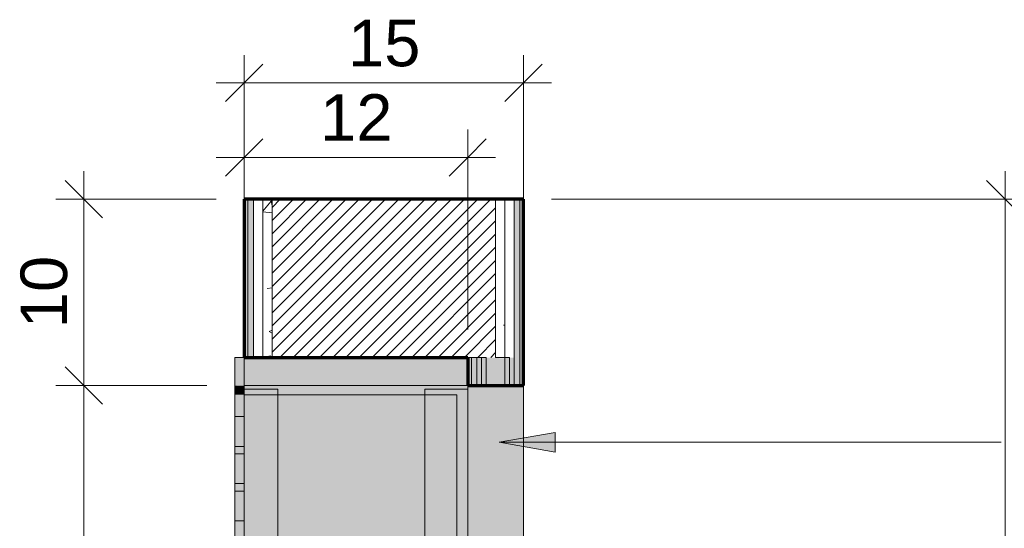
# Model space of a CAD drawing. Header units: metres. Extents: x -17.4 to -12.3, y -17 to 1.
# Tile 71 of 72: x -13.164 to -12.635, y 0.673 to 0.946. Entities that reach past the tile are written whole.
import ezdxf

# ---------------------------------------------------------------- set-up
doc = ezdxf.new("R2010")
doc.units = ezdxf.units.M
for name, color, linetype, lineweight in [('A-ANNO-DIMS', 7, 'Continuous', 9), ('A-ANNO-DIMS-10', 7, 'Continuous', 9), ('A-WALL', 7, 'Continuous', 70), ('A-WALL-PATT', 7, 'Continuous', 70), ('G-ANNO-TEXT', 7, 'Continuous', 9), ('I-WALL', 7, 'Continuous', 5), ('Q-SPCQ', 7, 'Continuous', 5)]:
    doc.layers.add(name, color=color, linetype=linetype, lineweight=lineweight)
doc.styles.add('Arial_7', font='arial.ttf', dxfattribs={"height": 0.025})
doc.dimstyles.new('Com_linha__ref__contínua__-_Cor_Vermelha_Arial_2_5mm_5', dxfattribs={"dimscale": 0.3048, "dimtxt": 0.025506, "dimasz": 0.065617, "dimexe": 0.049213, "dimexo": 0.049213, "dimgap": 0.004921, "dimtad": 1, "dimlfac": 100, "dimrnd": 0.01, "dimdsep": 46, "dimtxsty": 'Arial_7', "dimblk1": 'OBLIQUE', "dimblk2": 'OBLIQUE', "dimsah": 1, "dimcen": 0.09, "dimdle": 0.049213, "dimazin": 0, "dimtfac": 1, "dimtdec": 4, "dimtix": 1, "dimtmove": 0, "dimatfit": 3, "dimfxl": 1, "dimtvp": 1, "dimtolj": 1, "dimtzin": 0, "dimarcsym": 2})
pattern_1 = [(0, (-12.92, 0.232), (0, 12), []), (90, (-12.9206, 0.232), (-6.25, 4e-16), [])]
pattern_2 = [(50, (-12.92059, 0.23179), (0.072873, -0.0063726), [0.00762, -0.08382]), (355, (-12.92059, 0.23179), (-0.014093, 0.076419), [0.0061, -0.06706]), (100.451, (-12.91459, 0.23126), (0.0587795, 0.070044), [0.00648, -0.07124]), (46.184, (-12.92059, 0.25211), (0.10843, -0.016813), [0.01143, -0.12573]), (96.636, (-12.91159, 0.25071), (0.09496, 0.098967), [0.00971, -0.10685]), (351.184, (-12.92059, 0.25211), (0.09496, 0.098966), [0.00914, -0.10058]), (21, (-12.91059, 0.24703), (0.0606464, -0.040903), [0.00762, -0.08382]), (326, (-12.91059, 0.24703), (0.0247225, 0.07367), [0.0061, -0.06706]), (71.451, (-12.90559, 0.24362), (0.085368, 0.032765), [0.00648, -0.07124]), (37.5, (-12.92059, 0.23179), (0.0012361, 0.0338216), [0.00335, -0.06289, 0.00335, -0.06472, -0.06731]), (37.5, (-12.92059, 0.23179), (0.0012361, 0.0338216), [-0.13432, 0.00335, -0.06396]), (7.5, (-12.92059, 0.23179), (0.0267283, 0.0400716), [0.00335, -0.03546, 0.00335, -0.06137, -0.02565]), (7.5, (-12.92059, 0.23179), (0.0267283, 0.0400716), [-0.10353, 0.00335, -0.0223]), (327.5, (-12.94259, 0.23179), (0.054234, -0.0022883), [0.00335, -0.02205, 0.00335, -0.0759, -0.10516]), (327.5, (-12.94259, 0.23179), (0.054234, -0.0022883), [-0.10465, 0.00335, -0.1018]), (317.5, (-12.95359, 0.23179), (0.05925, 0.0101743), [0.00335, -0.02967, 0.00335, -0.04928, -0.07468]), (317.5, (-12.95359, 0.23179), (0.05925, 0.0101743), [-0.08565, 0.00335, -0.07132])]

# ---------------------------------------------------------------- blocks, each defined once
blk = doc.blocks.new('CAIXA_SANEAGO1 - CAIXA_SANEAGO-2819012-A')
at = {"layer": 'Q-SPCQ', "true_color": 0xc8c8c8, "transparency": 33554455}
for points in [[(-6.0109, 0.75), (-6.00641, 0.75004), (-6.00641, 0.765), (-6.01141, 0.76498), (-6.01141, 0.75), (-6.01124, 0.75)], [(-6.00931, 0.748), (-6.00641, 0.748), (-6.00641, 0.75), (-6.01141, 0.75), (-6.01141, 0.748), (-6.0109, 0.748)], [(-6.01137, 0.745), (-6.00641, 0.745), (-6.00641, 0.748), (-6.01141, 0.7479), (-6.01141, 0.745)]]:
    blk.add_hatch(color=9, dxfattribs=at).paths.add_polyline_path(points)
h = blk.add_hatch(color=9, dxfattribs=at)
h.paths.add_polyline_path([(-6.0109, 0.385), (-6.00641, 0.385), (-6.00641, 0.39665), (-6.01141, 0.39665), (-6.01141, 0.385)])
h.paths.add_polyline_path([(-6.00641, 0.41265), (-6.00641, 0.41665), (-6.01141, 0.41665), (-6.01141, 0.41265), (-6.00679, 0.41265)])
h.paths.add_polyline_path([(-6.00641, 0.43265), (-6.00641, 0.43665), (-6.01141, 0.43665), (-6.01141, 0.43265), (-6.00707, 0.43265)])
h.paths.add_polyline_path([(-6.00734, 0.45265), (-6.00641, 0.45265), (-6.00641, 0.45665), (-6.01141, 0.45665), (-6.01141, 0.45265)])
h.paths.add_polyline_path([(-6.00762, 0.47265), (-6.00641, 0.47265), (-6.00641, 0.47665), (-6.01141, 0.47665), (-6.01141, 0.47265)])
h.paths.add_polyline_path([(-6.00641, 0.49265), (-6.00641, 0.49665), (-6.01141, 0.49665), (-6.01141, 0.49265), (-6.00789, 0.49265)])
h.paths.add_polyline_path([(-6.00641, 0.51265), (-6.00641, 0.51665), (-6.01141, 0.51665), (-6.01141, 0.51265), (-6.00817, 0.51265)])
h.paths.add_polyline_path([(-6.00641, 0.53265), (-6.00641, 0.53665), (-6.01141, 0.53665), (-6.01141, 0.53265), (-6.00845, 0.53265)])
h.paths.add_polyline_path([(-6.01141, 0.55265), (-6.00641, 0.55265), (-6.00641, 0.558), (-6.01141, 0.558)])
h.paths.add_polyline_path([(-6.01141, 0.59335), (-6.00641, 0.59335), (-6.00641, 0.59735), (-6.01141, 0.59735), (-6.01141, 0.59421)])
h.paths.add_polyline_path([(-6.00641, 0.61335), (-6.00641, 0.61735), (-6.01141, 0.61735), (-6.01141, 0.61335), (-6.00956, 0.61335)])
h.paths.add_polyline_path([(-6.01141, 0.63335), (-6.00641, 0.63335), (-6.00641, 0.63735), (-6.01141, 0.63735)])
h.paths.add_polyline_path([(-6.01141, 0.65335), (-6.00641, 0.65335), (-6.00641, 0.65735), (-6.01141, 0.65735)])
h.paths.add_polyline_path([(-6.01141, 0.67335), (-6.00641, 0.67335), (-6.00641, 0.67735), (-6.01141, 0.67735)])
h.paths.add_polyline_path([(-6.00641, 0.69335), (-6.00641, 0.69735), (-6.01141, 0.69735), (-6.01141, 0.69335), (-6.01066, 0.69335)])
h.paths.add_polyline_path([(-6.00641, 0.71335), (-6.00641, 0.71735), (-6.01141, 0.71735), (-6.01141, 0.71335), (-6.01093, 0.71335)])
h.paths.add_polyline_path([(-6.01141, 0.73335), (-6.00641, 0.73335), (-6.00641, 0.745), (-6.01141, 0.745)])
h = blk.add_hatch(color=9, dxfattribs=at)
h.paths.add_polyline_path([(-6.01141, 0.39995), (-6.00641, 0.40003), (-6.00641, 0.40097), (-6.01141, 0.40097), (-6.01141, 0.39999)])
h.paths.add_polyline_path([(-6.01141, 0.40397), (-6.00641, 0.40397), (-6.00641, 0.40499), (-6.01141, 0.4049), (-6.01141, 0.40422)])
h.paths.add_polyline_path([(-6.00685, 0.41665), (-6.00641, 0.41665), (-6.00641, 0.43265), (-6.01141, 0.43265), (-6.01141, 0.41665)])
h.paths.add_polyline_path([(-6.00712, 0.43665), (-6.00641, 0.43665), (-6.00641, 0.45265), (-6.01141, 0.45265), (-6.01141, 0.43665)])
h.paths.add_polyline_path([(-6.01141, 0.45665), (-6.00641, 0.45665), (-6.00641, 0.47265), (-6.01141, 0.47265)])
h.paths.add_polyline_path([(-6.00641, 0.47665), (-6.00641, 0.49265), (-6.01141, 0.49265), (-6.01141, 0.47665), (-6.00767, 0.47665)])
h.paths.add_polyline_path([(-6.00795, 0.49665), (-6.00641, 0.49665), (-6.00641, 0.51265), (-6.01141, 0.51265), (-6.01141, 0.49665)])
h.paths.add_polyline_path([(-6.01141, 0.51665), (-6.00641, 0.51665), (-6.00641, 0.53265), (-6.01141, 0.53265)])
h.paths.add_polyline_path([(-6.00641, 0.53665), (-6.00641, 0.55265), (-6.01141, 0.55265), (-6.01141, 0.53665), (-6.0085, 0.53665)])
h.paths.add_polyline_path([(-6.01141, 0.588), (-6.00641, 0.588), (-6.00641, 0.59335), (-6.01141, 0.59335)])
h.paths.add_polyline_path([(-6.00934, 0.59735), (-6.00641, 0.59735), (-6.00641, 0.61335), (-6.01141, 0.61335), (-6.01141, 0.59735)])
h.paths.add_polyline_path([(-6.01141, 0.61735), (-6.00641, 0.61735), (-6.00641, 0.63335), (-6.01141, 0.63335)])
h.paths.add_polyline_path([(-6.01141, 0.63735), (-6.00641, 0.63735), (-6.00641, 0.65335), (-6.01141, 0.65335)])
h.paths.add_polyline_path([(-6.01016, 0.65735), (-6.00641, 0.65735), (-6.00641, 0.67335), (-6.01141, 0.67335), (-6.01141, 0.65735)])
h.paths.add_polyline_path([(-6.01044, 0.67735), (-6.00641, 0.67735), (-6.00641, 0.69335), (-6.01141, 0.69335), (-6.01141, 0.67735)])
h.paths.add_polyline_path([(-6.01071, 0.69735), (-6.00641, 0.69735), (-6.00641, 0.71335), (-6.01141, 0.71335), (-6.01141, 0.69735)])
h.paths.add_polyline_path([(-6.00641, 0.71735), (-6.00641, 0.73335), (-6.01141, 0.73335), (-6.01141, 0.71735), (-6.01099, 0.71735)])
at = {"layer": 'Q-SPCQ'}
for p, q in [((-6.00641, 0.765), (-6.01141, 0.765)), ((-6.01141, 0.765), (-6.01141, 0.745)), ((-6.00641, 0.745), (-6.00641, 0.765)), ((-5.88641, 0.75), (-6.00641, 0.75)), ((-5.88641, 0.745), (-5.88641, 0.75)), ((-6.01141, 0.385), (-6.01141, 0.745)), ((-6.00641, 0.745), (-6.00641, 0.385)), ((-5.88641, 0.745), (-5.88641, 0.385))]:
    blk.add_line(p, q, dxfattribs=at)
at = {"layer": 'Q-SPCQ', "color": 250, "true_color": 0x121212}
for p, q in [((-6.01141, 0.765), (-6.01141, 0.75)), ((-6.00641, 0.76473), (-6.00641, 0.765)), ((-6.00641, 0.76324), (-6.00641, 0.76422)), ((-6.00641, 0.76048), (-6.00641, 0.76218)), ((-6.00641, 0.75), (-6.00641, 0.75899)), ((-6.01141, 0.745), (-6.01141, 0.75)), ((-6.01141, 0.74803), (-6.01141, 0.75)), ((-6.00641, 0.748), (-6.01141, 0.748)), ((-6.01141, 0.748), (-6.01141, 0.745)), ((-6.00641, 0.75), (-6.00641, 0.745)), ((-6.00641, 0.75), (-6.00641, 0.745)), ((-6.00641, 0.748), (-5.98836, 0.748)), ((-5.98836, 0.748), (-5.98836, 0.745)), ((-5.90946, 0.382), (-5.90946, 0.748)), ((-5.90946, 0.748), (-5.88641, 0.748)), ((-5.88641, 0.74803), (-5.88641, 0.75)), ((-5.88641, 0.748), (-5.88641, 0.382)), ((-6.01141, 0.385), (-6.01141, 0.745)), ((-6.01141, 0.745), (-6.01141, 0.385)), ((-6.00641, 0.385), (-6.00641, 0.745)), ((-6.00641, 0.385), (-6.00641, 0.745)), ((-5.98836, 0.745), (-5.98836, 0.385)), ((-5.89221, 0.385), (-5.89221, 0.745))]:
    blk.add_line(p, q, dxfattribs=at)
at = {"layer": 'Q-SPCQ', "color": 250, "true_color": 0x191b16}
for p, q in [((-6.00641, 0.76422), (-6.00641, 0.76473)), ((-6.00641, 0.76218), (-6.00641, 0.76324)), ((-6.00641, 0.75899), (-6.00641, 0.76048))]:
    blk.add_line(p, q, dxfattribs=at)
at = {"layer": 'Q-SPCQ', "color": 250, "true_color": 0x222222}
for p, q in [((-6.01141, 0.75), (-6.01141, 0.74802)), ((-6.01141, 0.748), (-6.00641, 0.748)), ((-6.01141, 0.748), (-6.00641, 0.748)), ((-6.01141, 0.73335), (-6.01141, 0.7479)), ((-6.01141, 0.7479), (-6.01141, 0.73335)), ((-6.00641, 0.75), (-6.00641, 0.74803)), ((-6.00641, 0.75), (-6.00641, 0.74803)), ((-6.00641, 0.7476), (-6.00641, 0.748)), ((-6.00641, 0.745), (-6.00641, 0.74751)), ((-5.98836, 0.74767), (-5.98836, 0.748)), ((-5.98836, 0.7465), (-5.98836, 0.74751)), ((-5.98836, 0.745), (-5.98836, 0.74648)), ((-5.90946, 0.748), (-5.90946, 0.7476)), ((-5.90946, 0.74751), (-5.90946, 0.74578)), ((-5.90946, 0.74578), (-5.90946, 0.745)), ((-5.88641, 0.745), (-5.88641, 0.74803)), ((-5.88641, 0.7476), (-5.88641, 0.748)), ((-5.88641, 0.745), (-5.88641, 0.74751)), ((-6.00641, 0.745), (-5.98836, 0.745)), ((-6.00641, 0.745), (-5.89221, 0.745)), ((-6.00641, 0.745), (-6.00641, 0.385)), ((-5.90946, 0.745), (-5.98836, 0.745)), ((-5.89221, 0.745), (-5.89221, 0.588)), ((-5.88641, 0.588), (-5.88641, 0.745)), ((-5.88641, 0.588), (-5.88641, 0.745)), ((-6.01141, 0.73335), (-6.01141, 0.71735)), ((-6.01141, 0.71735), (-6.01141, 0.73335)), ((-6.01141, 0.73335), (-6.00641, 0.73335)), ((-6.00641, 0.73335), (-6.01141, 0.73335)), ((-6.01141, 0.71335), (-6.01141, 0.71735)), ((-6.01141, 0.71735), (-6.01141, 0.71335)), ((-6.00641, 0.71735), (-6.01141, 0.71735)), ((-6.00641, 0.71735), (-6.01141, 0.71735)), ((-6.01141, 0.71335), (-6.01141, 0.69735)), ((-6.01141, 0.69735), (-6.01141, 0.71335)), ((-6.01141, 0.71335), (-6.00641, 0.71335)), ((-6.00641, 0.71335), (-6.01141, 0.71335)), ((-6.01141, 0.69335), (-6.01141, 0.69735)), ((-6.01141, 0.69735), (-6.01141, 0.69335)), ((-6.00641, 0.69735), (-6.01141, 0.69735)), ((-6.00641, 0.69735), (-6.01141, 0.69735)), ((-6.01141, 0.69335), (-6.01141, 0.67735)), ((-6.01141, 0.67735), (-6.01141, 0.69335)), ((-6.01141, 0.69335), (-6.00641, 0.69335)), ((-6.00641, 0.69335), (-6.01141, 0.69335)), ((-6.01141, 0.67335), (-6.01141, 0.67735)), ((-6.01141, 0.67735), (-6.01141, 0.67335)), ((-6.00641, 0.67735), (-6.01141, 0.67735)), ((-6.00641, 0.67735), (-6.01141, 0.67735))]:
    blk.add_line(p, q, dxfattribs=at)
at = {"layer": 'Q-SPCQ', "color": 250, "true_color": 0x303030}
for p, q in [((-6.01141, 0.748), (-6.01141, 0.74578)), ((-6.01141, 0.74761), (-6.01141, 0.74792)), ((-6.01141, 0.745), (-6.01141, 0.7475)), ((-6.01141, 0.74578), (-6.01141, 0.745)), ((-6.00641, 0.74802), (-6.00641, 0.75)), ((-6.00641, 0.7476), (-6.00641, 0.7479)), ((-6.00641, 0.73335), (-6.00641, 0.7475)), ((-6.01141, 0.745), (-6.01141, 0.73335)), ((-6.01141, 0.73335), (-6.01141, 0.745)), ((-6.00641, 0.73335), (-6.00641, 0.745)), ((-5.98836, 0.745), (-6.00641, 0.745)), ((-6.00641, 0.745), (-6.00641, 0.385)), ((-5.98836, 0.745), (-6.00641, 0.745)), ((-5.98836, 0.385), (-5.98836, 0.745)), ((-5.90946, 0.745), (-5.90946, 0.385)), ((-5.89221, 0.745), (-5.90946, 0.745)), ((-6.01141, 0.73335), (-6.01141, 0.71735)), ((-6.01141, 0.71735), (-6.01141, 0.73335)), ((-6.01141, 0.73335), (-6.00641, 0.73335)), ((-6.00641, 0.73335), (-6.01141, 0.73335)), ((-6.00641, 0.73335), (-6.00641, 0.71735)), ((-6.00641, 0.71735), (-6.00641, 0.73335)), ((-6.01141, 0.71735), (-6.01141, 0.71335)), ((-6.00641, 0.71735), (-6.01141, 0.71735)), ((-6.00641, 0.71735), (-6.01141, 0.71735)), ((-6.01141, 0.71335), (-6.01141, 0.71735)), ((-6.00641, 0.71335), (-6.00641, 0.71735)), ((-6.00641, 0.71335), (-6.00641, 0.71735)), ((-6.01141, 0.71335), (-6.01141, 0.69735)), ((-6.01141, 0.69735), (-6.01141, 0.71335)), ((-6.01141, 0.71335), (-6.00641, 0.71335)), ((-6.00641, 0.71335), (-6.01141, 0.71335)), ((-6.00641, 0.71335), (-6.00641, 0.69735)), ((-6.00641, 0.69735), (-6.00641, 0.71335)), ((-6.01141, 0.69735), (-6.01141, 0.69335)), ((-6.00641, 0.69735), (-6.01141, 0.69735)), ((-6.00641, 0.69735), (-6.01141, 0.69735)), ((-6.01141, 0.69335), (-6.01141, 0.69735)), ((-6.01141, 0.69335), (-6.01141, 0.67735)), ((-6.01141, 0.67735), (-6.01141, 0.69335)), ((-6.01141, 0.69335), (-6.00641, 0.69335)), ((-6.00641, 0.69335), (-6.01141, 0.69335)), ((-6.00641, 0.69335), (-6.00641, 0.69735)), ((-6.00641, 0.69335), (-6.00641, 0.69735)), ((-6.00641, 0.69335), (-6.00641, 0.67735)), ((-6.00641, 0.67735), (-6.00641, 0.69335)), ((-6.01141, 0.67735), (-6.01141, 0.67335)), ((-6.00641, 0.67735), (-6.01141, 0.67735)), ((-6.00641, 0.67735), (-6.01141, 0.67735)), ((-6.01141, 0.67335), (-6.01141, 0.67735)), ((-6.00641, 0.67335), (-6.00641, 0.67735)), ((-6.00641, 0.67335), (-6.00641, 0.67735))]:
    blk.add_line(p, q, dxfattribs=at)
at = {"layer": 'Q-SPCQ', "color": 250, "true_color": 0x3d3d3d}
for p, q in [((-6.01141, 0.74792), (-6.01141, 0.74762)), ((-6.01141, 0.74752), (-6.01141, 0.745)), ((-6.00641, 0.74792), (-6.00641, 0.74761)), ((-6.00641, 0.74792), (-6.00641, 0.74761)), ((-6.00641, 0.7475), (-6.00641, 0.745)), ((-6.00641, 0.7475), (-6.00641, 0.745)), ((-6.01141, 0.745), (-6.01141, 0.73335)), ((-6.00641, 0.73335), (-6.00641, 0.745)), ((-6.00641, 0.73335), (-6.00641, 0.745)), ((-6.01141, 0.73335), (-6.01141, 0.71735)), ((-6.01141, 0.71735), (-6.01141, 0.73335)), ((-6.01141, 0.73335), (-6.00641, 0.73335)), ((-6.00641, 0.73335), (-6.01141, 0.73335)), ((-6.00641, 0.73335), (-6.00641, 0.71735)), ((-6.00641, 0.71735), (-6.00641, 0.73335)), ((-6.00641, 0.71735), (-6.01141, 0.71735)), ((-6.00641, 0.71735), (-6.01141, 0.71735)), ((-6.01141, 0.71735), (-6.01141, 0.71335)), ((-6.00641, 0.71335), (-6.00641, 0.71735)), ((-6.00641, 0.71335), (-6.00641, 0.71735)), ((-6.01141, 0.71335), (-6.01141, 0.69735)), ((-6.01141, 0.69735), (-6.01141, 0.71335)), ((-6.01141, 0.71335), (-6.00641, 0.71335)), ((-6.00641, 0.71335), (-6.01141, 0.71335)), ((-6.00641, 0.71335), (-6.00641, 0.69735)), ((-6.00641, 0.69735), (-6.00641, 0.71335)), ((-6.00641, 0.69735), (-6.01141, 0.69735)), ((-6.00641, 0.69735), (-6.01141, 0.69735)), ((-6.01141, 0.69735), (-6.01141, 0.69335)), ((-6.01141, 0.69335), (-6.01141, 0.67735)), ((-6.01141, 0.67735), (-6.01141, 0.69335)), ((-6.01141, 0.69335), (-6.00641, 0.69335)), ((-6.00641, 0.69335), (-6.01141, 0.69335)), ((-6.00641, 0.69335), (-6.00641, 0.69735)), ((-6.00641, 0.69335), (-6.00641, 0.69735)), ((-6.00641, 0.69335), (-6.00641, 0.67735)), ((-6.00641, 0.67735), (-6.00641, 0.69335)), ((-6.00641, 0.67735), (-6.01141, 0.67735)), ((-6.00641, 0.67735), (-6.01141, 0.67735)), ((-6.01141, 0.67735), (-6.01141, 0.67335)), ((-6.00641, 0.67335), (-6.00641, 0.67735)), ((-6.00641, 0.67335), (-6.00641, 0.67735))]:
    blk.add_line(p, q, dxfattribs=at)
at = {"layer": 'Q-SPCQ', "color": 251, "true_color": 0x494949}
for p, q in [((-6.00641, 0.74762), (-6.00641, 0.74792)), ((-6.00641, 0.745), (-6.00641, 0.74752)), ((-6.01141, 0.73335), (-6.01141, 0.71735)), ((-6.01141, 0.71735), (-6.01141, 0.73335)), ((-6.01141, 0.73335), (-6.00641, 0.73335)), ((-6.00641, 0.73335), (-6.01141, 0.73335)), ((-6.00641, 0.73335), (-6.00641, 0.71735)), ((-6.00641, 0.71735), (-6.00641, 0.73335)), ((-6.00641, 0.71735), (-6.01141, 0.71735)), ((-6.00641, 0.71735), (-6.01141, 0.71735)), ((-6.01141, 0.71335), (-6.01141, 0.69735)), ((-6.01141, 0.69735), (-6.01141, 0.71335)), ((-6.01141, 0.71335), (-6.00641, 0.71335)), ((-6.00641, 0.71335), (-6.01141, 0.71335)), ((-6.00641, 0.71335), (-6.00641, 0.69735)), ((-6.00641, 0.69735), (-6.00641, 0.71335)), ((-6.00641, 0.69735), (-6.01141, 0.69735)), ((-6.00641, 0.69735), (-6.01141, 0.69735)), ((-6.01141, 0.69335), (-6.01141, 0.67735)), ((-6.01141, 0.67735), (-6.01141, 0.69335)), ((-6.01141, 0.69335), (-6.00641, 0.69335)), ((-6.00641, 0.69335), (-6.01141, 0.69335)), ((-6.00641, 0.69335), (-6.00641, 0.67735)), ((-6.00641, 0.67735), (-6.00641, 0.69335)), ((-6.00641, 0.67735), (-6.01141, 0.67735)), ((-6.00641, 0.67735), (-6.01141, 0.67735))]:
    blk.add_line(p, q, dxfattribs=at)
at = {"layer": 'Q-SPCQ', "color": 251, "true_color": 0x545454}
for p, q in [((-6.00641, 0.745), (-6.00641, 0.73335)), ((-6.00641, 0.745), (-6.00641, 0.73335)), ((-6.01141, 0.73335), (-6.01141, 0.71735)), ((-6.01141, 0.71735), (-6.01141, 0.73335)), ((-6.01141, 0.73335), (-6.00641, 0.73335)), ((-6.00641, 0.73335), (-6.01141, 0.73335)), ((-6.00641, 0.73335), (-6.00641, 0.71735)), ((-6.00641, 0.71735), (-6.00641, 0.73335)), ((-6.00641, 0.71735), (-6.01141, 0.71735)), ((-6.00641, 0.71735), (-6.01141, 0.71735)), ((-6.00641, 0.71735), (-6.00641, 0.71335)), ((-6.00641, 0.71735), (-6.00641, 0.71335)), ((-6.01141, 0.71335), (-6.01141, 0.69735)), ((-6.01141, 0.69735), (-6.01141, 0.71335)), ((-6.01141, 0.71335), (-6.00641, 0.71335)), ((-6.00641, 0.71335), (-6.01141, 0.71335)), ((-6.00641, 0.71335), (-6.00641, 0.69735)), ((-6.00641, 0.69735), (-6.00641, 0.71335)), ((-6.00641, 0.69735), (-6.01141, 0.69735)), ((-6.00641, 0.69735), (-6.01141, 0.69735)), ((-6.01141, 0.69335), (-6.01141, 0.67735)), ((-6.01141, 0.67735), (-6.01141, 0.69335)), ((-6.01141, 0.69335), (-6.00641, 0.69335)), ((-6.00641, 0.69335), (-6.01141, 0.69335)), ((-6.00641, 0.69735), (-6.00641, 0.69335)), ((-6.00641, 0.69735), (-6.00641, 0.69335)), ((-6.00641, 0.69335), (-6.00641, 0.67735)), ((-6.00641, 0.67735), (-6.00641, 0.69335)), ((-6.00641, 0.67735), (-6.01141, 0.67735)), ((-6.00641, 0.67735), (-6.01141, 0.67735)), ((-6.00641, 0.67735), (-6.00641, 0.67335)), ((-6.00641, 0.67735), (-6.00641, 0.67335))]:
    blk.add_line(p, q, dxfattribs=at)
at = {"layer": 'Q-SPCQ', "color": 251, "true_color": 0x5e5e5e}
for p, q in [((-6.00641, 0.73335), (-6.00641, 0.745)), ((-6.01141, 0.73335), (-6.01141, 0.71735)), ((-6.01141, 0.71735), (-6.01141, 0.73335)), ((-6.01141, 0.73335), (-6.00641, 0.73335)), ((-6.00641, 0.73335), (-6.01141, 0.73335)), ((-6.00641, 0.73335), (-6.00641, 0.71735)), ((-6.00641, 0.71735), (-6.00641, 0.73335)), ((-6.00641, 0.71735), (-6.01141, 0.71735)), ((-6.00641, 0.71735), (-6.01141, 0.71735)), ((-6.00641, 0.71335), (-6.00641, 0.71735)), ((-6.01141, 0.71335), (-6.01141, 0.69735)), ((-6.01141, 0.69735), (-6.01141, 0.71335)), ((-6.01141, 0.71335), (-6.00641, 0.71335)), ((-6.00641, 0.71335), (-6.01141, 0.71335)), ((-6.00641, 0.71335), (-6.00641, 0.69735)), ((-6.00641, 0.69735), (-6.00641, 0.71335)), ((-6.00641, 0.69735), (-6.01141, 0.69735)), ((-6.00641, 0.69735), (-6.01141, 0.69735)), ((-6.01141, 0.69335), (-6.01141, 0.67735)), ((-6.01141, 0.67735), (-6.01141, 0.69335)), ((-6.01141, 0.69335), (-6.00641, 0.69335)), ((-6.00641, 0.69335), (-6.01141, 0.69335)), ((-6.00641, 0.69335), (-6.00641, 0.69735)), ((-6.00641, 0.69335), (-6.00641, 0.67735)), ((-6.00641, 0.67735), (-6.00641, 0.69335)), ((-6.00641, 0.67735), (-6.01141, 0.67735)), ((-6.00641, 0.67735), (-6.01141, 0.67735)), ((-6.00641, 0.67335), (-6.00641, 0.67735))]:
    blk.add_line(p, q, dxfattribs=at)
at = {"layer": 'Q-SPCQ', "color": 8, "true_color": 0x777777}
for p, q in [((-6.01141, 0.73335), (-6.01141, 0.71735)), ((-6.01141, 0.71735), (-6.01141, 0.73335)), ((-6.00641, 0.71735), (-6.00641, 0.73335)), ((-6.00641, 0.71735), (-6.00641, 0.73335)), ((-6.01141, 0.71335), (-6.01141, 0.69735)), ((-6.01141, 0.69735), (-6.01141, 0.71335)), ((-6.00641, 0.69735), (-6.00641, 0.71335)), ((-6.00641, 0.69735), (-6.00641, 0.71335)), ((-6.01141, 0.69335), (-6.01141, 0.67735)), ((-6.01141, 0.67735), (-6.01141, 0.69335)), ((-6.00641, 0.67735), (-6.00641, 0.69335)), ((-6.00641, 0.67735), (-6.00641, 0.69335))]:
    blk.add_line(p, q, dxfattribs=at)
at = {"layer": 'Q-SPCQ', "color": 8, "true_color": 0x6f6f6f}
for p, q in [((-6.01141, 0.71735), (-6.01141, 0.73335)), ((-6.01141, 0.73335), (-6.01141, 0.71735)), ((-6.00641, 0.71735), (-6.00641, 0.73335)), ((-6.00641, 0.73335), (-6.00641, 0.71735)), ((-6.01141, 0.69735), (-6.01141, 0.71335)), ((-6.01141, 0.71335), (-6.01141, 0.69735)), ((-6.00641, 0.71335), (-6.00641, 0.69735)), ((-6.00641, 0.69735), (-6.00641, 0.71335)), ((-6.01141, 0.67735), (-6.01141, 0.69335)), ((-6.01141, 0.69335), (-6.01141, 0.67735)), ((-6.00641, 0.69335), (-6.00641, 0.67735)), ((-6.00641, 0.67735), (-6.00641, 0.69335))]:
    blk.add_line(p, q, dxfattribs=at)
at = {"layer": 'Q-SPCQ', "color": 251, "true_color": 0x676767}
for p, q in [((-6.01141, 0.71735), (-6.01141, 0.73335)), ((-6.01141, 0.73335), (-6.01141, 0.71735)), ((-6.00641, 0.73335), (-6.01141, 0.73335)), ((-6.00641, 0.73335), (-6.01141, 0.73335)), ((-6.00641, 0.73335), (-6.00641, 0.71735)), ((-6.00641, 0.71735), (-6.00641, 0.73335)), ((-6.01141, 0.71735), (-6.00641, 0.71735)), ((-6.00641, 0.71735), (-6.01141, 0.71735)), ((-6.01141, 0.71335), (-6.01141, 0.69735)), ((-6.01141, 0.69735), (-6.01141, 0.71335)), ((-6.01141, 0.71335), (-6.00641, 0.71335)), ((-6.00641, 0.71335), (-6.01141, 0.71335)), ((-6.00641, 0.71335), (-6.00641, 0.69735)), ((-6.00641, 0.69735), (-6.00641, 0.71335)), ((-6.00641, 0.69735), (-6.01141, 0.69735)), ((-6.00641, 0.69735), (-6.01141, 0.69735)), ((-6.01141, 0.69335), (-6.01141, 0.67735)), ((-6.01141, 0.67735), (-6.01141, 0.69335)), ((-6.01141, 0.69335), (-6.00641, 0.69335)), ((-6.00641, 0.69335), (-6.01141, 0.69335)), ((-6.00641, 0.69335), (-6.00641, 0.67735)), ((-6.00641, 0.67735), (-6.00641, 0.69335)), ((-6.00641, 0.67735), (-6.01141, 0.67735)), ((-6.00641, 0.67735), (-6.01141, 0.67735))]:
    blk.add_line(p, q, dxfattribs=at)
at = {"layer": 'Q-SPCQ', "color": 8, "true_color": 0x7e7e7e}
for p, q in [((-6.01141, 0.73335), (-6.01141, 0.71735)), ((-6.00641, 0.71735), (-6.00641, 0.73335)), ((-6.00641, 0.71735), (-6.00641, 0.73335)), ((-6.01141, 0.71335), (-6.01141, 0.69735)), ((-6.00641, 0.69735), (-6.00641, 0.71335)), ((-6.00641, 0.69735), (-6.00641, 0.71335)), ((-6.01141, 0.69335), (-6.01141, 0.67735)), ((-6.00641, 0.67735), (-6.00641, 0.69335)), ((-6.00641, 0.67735), (-6.00641, 0.69335))]:
    blk.add_line(p, q, dxfattribs=at)
at = {"layer": 'Q-SPCQ', "color": 252, "true_color": 0x8a8a8a}
for p, q in [((-6.00641, 0.73335), (-6.00641, 0.71735)), ((-6.00641, 0.73335), (-6.00641, 0.71735)), ((-6.00641, 0.71335), (-6.00641, 0.69735)), ((-6.00641, 0.71335), (-6.00641, 0.69735)), ((-6.00641, 0.69335), (-6.00641, 0.67735)), ((-6.00641, 0.69335), (-6.00641, 0.67735))]:
    blk.add_line(p, q, dxfattribs=at)
at = {"layer": 'Q-SPCQ', "color": 252, "true_color": 0x8f8f8f}
for p, q in [((-6.00641, 0.71735), (-6.00641, 0.73335)), ((-6.00641, 0.69735), (-6.00641, 0.71335)), ((-6.00641, 0.67735), (-6.00641, 0.69335))]:
    blk.add_line(p, q, dxfattribs=at)
blk = doc.blocks.new('DIMBLOCK19-A')
at = {"layer": 'A-ANNO-DIMS-10', "color": 242, "true_color": 0xbd2b2e}
for p, q in [((-13.043, 0.87241), (-13.043, 0.88741)), ((-12.923, 0.87241), (-12.923, 0.88741)), ((-13.043, 0.87241), (-13.033, 0.88241)), ((-12.923, 0.87241), (-12.913, 0.88241)), ((-13.058, 0.87241), (-12.908, 0.87241)), ((-13.043, 0.87241), (-13.053, 0.86241)), ((-13.043, 0.87241), (-13.043, 0.84968)), ((-12.923, 0.87241), (-12.933, 0.86241)), ((-12.923, 0.87241), (-12.923, 0.77998))]:
    blk.add_line(p, q, dxfattribs=at)
at = {"layer": 'A-ANNO-DIMS-10', "color": 0, "insert": (-13.00223, 0.90636), "char_height": 0.025, "width": 0.0461471, "attachment_point": 1, "line_spacing_factor": 0.941778, "style": 'Arial_7'}
blk.add_mtext('12', dxfattribs=at)
blk = doc.blocks.new('_Oblique')
at = {"color": 0, "linetype": 'ByBlock', "lineweight": -2}
blk.add_line((-0.5, -0.5), (0.5, 0.5), dxfattribs=at)
blk = doc.blocks.new('DIMBLOCK20-A')
at = {"layer": 'A-ANNO-DIMS-10', "color": 242, "true_color": 0xbd2b2e}
for p, q in [((-13.043, 0.91241), (-13.043, 0.92741)), ((-12.893, 0.91241), (-12.893, 0.92741)), ((-13.043, 0.91241), (-13.033, 0.92241)), ((-12.893, 0.91241), (-12.883, 0.92241)), ((-13.058, 0.91241), (-12.878, 0.91241)), ((-13.043, 0.91241), (-13.053, 0.90241)), ((-13.043, 0.91241), (-13.043, 0.865)), ((-12.893, 0.91241), (-12.903, 0.90241)), ((-12.893, 0.91241), (-12.893, 0.77998))]:
    blk.add_line(p, q, dxfattribs=at)
at = {"layer": 'A-ANNO-DIMS-10', "color": 0, "insert": (-12.98723, 0.94636), "char_height": 0.025, "width": 0.0461471, "attachment_point": 1, "line_spacing_factor": 0.941778, "style": 'Arial_7'}
blk.add_mtext('15', dxfattribs=at)
blk = doc.blocks.new('DIMBLOCK22-A')
at = {"layer": 'A-ANNO-DIMS-10', "color": 242, "true_color": 0xbd2b2e}
for p, q in [((-13.12912, -0.165), (-13.12912, 0.765)), ((-13.12912, 0.75), (-13.13912, 0.76)), ((-13.12912, 0.75), (-13.14412, 0.75)), ((-13.12912, 0.75), (-13.11912, 0.74)), ((-13.12912, 0.75), (-13.063, 0.75)), ((-13.12912, -0.15), (-13.13912, -0.14)), ((-13.12912, -0.15), (-13.14412, -0.15)), ((-13.12912, -0.15), (-13.11912, -0.16)), ((-13.12912, -0.15), (-13.058, -0.15))]:
    blk.add_line(p, q, dxfattribs=at)
at = {"layer": 'A-ANNO-DIMS-10', "color": 0, "insert": (-13.16307, 0.28077), "char_height": 0.025, "width": 0.0461471, "attachment_point": 1, "rotation": 90, "line_spacing_factor": 0.941778, "style": 'Arial_7'}
blk.add_mtext('90', dxfattribs=at)
blk = doc.blocks.new('DIMBLOCK23-A')
at = {"layer": 'A-ANNO-DIMS-10', "color": 242, "true_color": 0xbd2b2e}
for p, q in [((-13.12912, 0.735), (-13.12912, 0.865)), ((-13.12912, 0.85), (-13.13912, 0.86)), ((-13.12912, 0.85), (-13.14412, 0.85)), ((-13.12912, 0.85), (-13.11912, 0.84)), ((-13.12912, 0.85), (-13.058, 0.85)), ((-13.12912, 0.75), (-13.13912, 0.76)), ((-13.12912, 0.75), (-13.14412, 0.75)), ((-13.12912, 0.75), (-13.11912, 0.74)), ((-13.12912, 0.75), (-13.063, 0.75))]:
    blk.add_line(p, q, dxfattribs=at)
at = {"layer": 'A-ANNO-DIMS-10', "color": 0, "insert": (-13.16307, 0.78077), "char_height": 0.025, "width": 0.0461471, "attachment_point": 1, "rotation": 90, "line_spacing_factor": 0.941778, "style": 'Arial_7'}
blk.add_mtext('10', dxfattribs=at)
blk = doc.blocks.new('DIMBLOCK25-A')
at = {"layer": 'A-ANNO-DIMS-10', "color": 242, "true_color": 0xbd2b2e}
for p, q in [((-12.63437, -0.165), (-12.63437, 0.865)), ((-12.63437, 0.85), (-12.64437, 0.86)), ((-12.63437, 0.85), (-12.878, 0.85)), ((-12.63437, 0.85), (-12.62437, 0.84)), ((-12.63437, 0.85), (-12.61937, 0.85)), ((-12.63437, -0.15), (-12.64437, -0.14)), ((-12.63437, -0.15), (-12.64937, -0.15)), ((-12.63437, -0.15), (-12.62437, -0.16)), ((-12.63437, -0.15), (-12.63351, -0.15))]:
    blk.add_line(p, q, dxfattribs=at)
at = {"layer": 'A-ANNO-DIMS-10', "color": 0, "insert": (-12.66832, 0.32116), "char_height": 0.025, "width": 0.0692207, "attachment_point": 1, "rotation": 90, "line_spacing_factor": 0.941778, "style": 'Arial_7'}
blk.add_mtext('100', dxfattribs=at)

msp = doc.modelspace()

# ---------------------------------------------------------------- hatches: boundary and pattern name
at = {"layer": 'A-WALL-PATT', "lineweight": 5, "true_color": 0x787878}
h = msp.add_hatch(dxfattribs=at)
h.set_pattern_fill('FP_3', color=8, style=0, pattern_type=2)
h.set_pattern_definition(pattern_1)
h.paths.add_polyline_path([(-13.03795, -0.145), (-13.033, -0.145), (-13.033, 0.36502), (-13.038, 0.36502), (-13.038, -0.145)])
h.paths.add_polyline_path([(-13.033, 0.76498), (-13.033, 0.85), (-13.038, 0.85), (-13.038, 0.76498)])
h = msp.add_hatch(dxfattribs=at)
h.set_pattern_fill('FP_4', color=8, style=0, pattern_type=2)
h.set_pattern_definition(pattern_2)
h.paths.add_polyline_path([(-13.033, -0.145), (-13.028, -0.145), (-13.028, 0.36502), (-13.033, 0.36502), (-13.033, -0.01099)])
h.paths.add_polyline_path([(-13.033, 0.76498), (-13.028, 0.76498), (-13.028, 0.85), (-13.033, 0.85), (-13.033, 0.76712)])
at = {"layer": 'A-WALL-PATT', "lineweight": 5, "true_color": 0x828282}
h = msp.add_hatch(dxfattribs=at)
h.set_pattern_fill('FP_5', color=8, style=0, pattern_type=2)
h.set_pattern_definition([(45, (-12.9205905, 0.23179), (-0.003535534, 0.003535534), [])])
h.paths.add_polyline_path([(-13.028, -0.145), (-12.993, -0.145), (-12.99311, 0.2242), (-12.9973, 0.2242), (-12.9973, 0.2277), (-12.9965, 0.229), (-12.9965, 0.2427), (-12.996, 0.2437), (-12.99611, 0.26193), (-12.9965, 0.2627), (-12.9965, 0.2764), (-12.9973, 0.2777), (-12.9973, 0.2812), (-12.993, 0.2812), (-12.993, 0.36502), (-13.028, 0.36502), (-13.028, -0.01099)])
h.paths.add_polyline_path([(-12.973, -0.145), (-12.908, -0.145), (-12.908, 0.25648), (-12.90952, 0.25283), (-12.91323, 0.248), (-12.91829, 0.24419), (-12.92393, 0.24192), (-12.92985, 0.24105), (-12.93063, 0.2403), (-12.94173, 0.2403), (-12.94353, 0.2384), (-12.94703, 0.2384), (-12.94703, 0.2427), (-12.9545, 0.24259), (-12.9545, 0.2384), (-12.958, 0.2384), (-12.9593, 0.2392), (-12.9695, 0.2392), (-12.9695, 0.229), (-12.9687, 0.2277), (-12.9687, 0.2242), (-12.973, 0.2242), (-12.973, -0.01099)])
h.paths.add_polyline_path([(-12.94703, 0.2627), (-12.94703, 0.267), (-12.94353, 0.267), (-12.94173, 0.2651), (-12.93063, 0.2651), (-12.92973, 0.26425), (-12.92954, 0.26434), (-12.92956, 0.26459), (-12.93033, 0.2654), (-12.93033, 0.2765), (-12.93223, 0.2783), (-12.93223, 0.2818), (-12.92793, 0.2818), (-12.92793, 0.36502), (-12.973, 0.36502), (-12.97289, 0.2812), (-12.9687, 0.2812), (-12.9687, 0.2777), (-12.9695, 0.2764), (-12.9695, 0.2662), (-12.9593, 0.2662), (-12.958, 0.267), (-12.9545, 0.267), (-12.9545, 0.2627), (-12.9475, 0.2627)])
h.paths.add_polyline_path([(-13.028, 0.76498), (-12.908, 0.76509), (-12.908, 0.85), (-13.028, 0.85), (-13.028, 0.76712)])
at = {"layer": 'A-WALL-PATT', "lineweight": 5, "true_color": 0x787878}
h = msp.add_hatch(dxfattribs=at)
h.set_pattern_fill('FP_4', color=8, style=0, pattern_type=2)
h.set_pattern_definition(pattern_2)
h.paths.add_polyline_path([(-12.90795, -0.145), (-12.903, -0.145), (-12.903, 0.36502), (-12.90793, 0.36491), (-12.90782, 0.2818), (-12.90363, 0.2818), (-12.90363, 0.2783), (-12.90553, 0.2765), (-12.90553, 0.2654), (-12.90639, 0.2645), (-12.90719, 0.25843), (-12.908, 0.25648), (-12.908, -0.145)])
h.paths.add_polyline_path([(-12.903, 0.76498), (-12.903, 0.85), (-12.908, 0.85), (-12.908, 0.76498)])
h = msp.add_hatch(dxfattribs=at)
h.set_pattern_fill('FP_3', color=8, style=0, pattern_type=2)
h.set_pattern_definition(pattern_1)
h.paths.add_polyline_path([(-12.898, -0.145), (-12.898, 0.36502), (-12.903, 0.36502), (-12.90298, -0.145), (-12.89803, -0.145)])
h.paths.add_polyline_path([(-12.9005, 0.76498), (-12.898, 0.76498), (-12.898, 0.85), (-12.903, 0.85), (-12.903, 0.76498)])
at = {"layer": 'G-ANNO-TEXT'}
msp.add_hatch(color=256, dxfattribs=at).paths.add_polyline_path([(-12.90607, 0.71954), (-12.87607, 0.71425), (-12.87607, 0.72483)])
at = {"layer": 'I-WALL', "true_color": 0x5b783c, "transparency": 33554455}
h = msp.add_hatch(color=77, dxfattribs=at)
h.paths.add_polyline_path([(-13.043, -0.145), (-13.041, -0.145), (-13.041, 0.36502), (-13.043, 0.365), (-13.043, -0.01099)])
h.paths.add_polyline_path([(-13.041, 0.76498), (-13.041, 0.85), (-13.043, 0.85), (-13.043, 0.76498), (-13.04144, 0.76498)])
at = {"layer": 'I-WALL', "true_color": 0xfffffe, "transparency": 33554455}
h = msp.add_hatch(color=7, dxfattribs=at)
h.paths.add_polyline_path([(-13.041, -0.145), (-13.038, -0.145), (-13.038, 0.36502), (-13.041, 0.36502), (-13.041, -0.01099)])
h.paths.add_polyline_path([(-13.038, 0.76498), (-13.038, 0.85), (-13.041, 0.85), (-13.041, 0.76498)])
h = msp.add_hatch(color=7, dxfattribs=at)
h.paths.add_polyline_path([(-12.89797, -0.145), (-12.895, -0.145), (-12.895, 0.36502), (-12.898, 0.36502), (-12.898, -0.145)])
h.paths.add_polyline_path([(-12.895, 0.76498), (-12.895, 0.85), (-12.898, 0.85), (-12.898, 0.76498), (-12.89628, 0.76498)])
at = {"layer": 'I-WALL', "true_color": 0x5b783c, "transparency": 33554455}
h = msp.add_hatch(color=77, dxfattribs=at)
h.paths.add_polyline_path([(-12.89498, -0.145), (-12.893, -0.145), (-12.893, 0.36502), (-12.895, 0.36502), (-12.895, -0.145)])
h.paths.add_polyline_path([(-12.893, 0.76498), (-12.893, 0.85), (-12.895, 0.85), (-12.895, 0.76498)])
for points in [[(-13.028, 0.75), (-12.923, 0.75004), (-12.923, 0.76498), (-13.043, 0.76498), (-13.043, 0.75), (-13.04144, 0.75)], [(-12.893, 0.745), (-12.893, 0.76498), (-12.895, 0.76498), (-12.895, 0.75), (-12.921, 0.75004), (-12.921, 0.76498), (-12.923, 0.76498), (-12.923, 0.745), (-12.89628, 0.745)], [(-12.90771, 0.76412), (-12.90786, 0.76455), (-12.903, 0.7645), (-12.903, 0.76498), (-12.913, 0.76489), (-12.913, 0.76469), (-12.90814, 0.76455), (-12.90829, 0.76412), (-12.908, 0.76412)], [(-12.908, 0.75), (-12.903, 0.75004), (-12.903, 0.76441), (-12.90786, 0.76455), (-12.90771, 0.76412), (-12.90829, 0.76412), (-12.90814, 0.76455), (-12.913, 0.76469), (-12.913, 0.75), (-12.90837, 0.75)], [(-13.04144, 0.74854), (-12.923, 0.74854), (-12.923, 0.75), (-13.043, 0.75), (-13.043, 0.74854)], [(-13.01724, 0.745), (-12.94605, 0.745), (-12.94605, 0.748), (-12.923, 0.748), (-12.923, 0.74854), (-13.043, 0.74854), (-13.043, 0.748), (-13.02495, 0.748), (-13.02495, 0.745)], [(-13.02495, 0.745), (-13.02495, 0.748), (-13.043, 0.7479), (-13.043, 0.745), (-13.028, 0.745)], [(-12.923, 0.745), (-12.923, 0.748), (-12.94605, 0.748), (-12.94605, 0.745), (-12.9288, 0.745)]]:
    msp.add_hatch(color=77, dxfattribs=at).paths.add_polyline_path(points)
h = msp.add_hatch(color=77, dxfattribs=at)
h.paths.add_polyline_path([(-12.895, 0.75), (-12.895, 0.76418), (-12.898, 0.76426), (-12.898, 0.75), (-12.89628, 0.75)])
h.paths.add_polyline_path([(-12.918, 0.75), (-12.91803, 0.76484), (-12.921, 0.76492), (-12.921, 0.75), (-12.92047, 0.75)])
h = msp.add_hatch(color=77, dxfattribs=at)
h.paths.add_polyline_path([(-12.895, 0.76418), (-12.895, 0.76498), (-12.898, 0.76498), (-12.898, 0.76426), (-12.89628, 0.76421)])
h.paths.add_polyline_path([(-12.918, 0.76484), (-12.918, 0.76498), (-12.92047, 0.76491), (-12.91802, 0.76484)])
h = msp.add_hatch(color=77, dxfattribs=at)
h.paths.add_polyline_path([(-12.898, 0.76426), (-12.898, 0.76498), (-12.9005, 0.76498), (-12.90048, 0.76433), (-12.89812, 0.76427)])
h.paths.add_polyline_path([(-12.9155, 0.76477), (-12.9155, 0.76498), (-12.918, 0.76489), (-12.91798, 0.76484)])
h = msp.add_hatch(color=77, dxfattribs=at)
h.paths.add_polyline_path([(-12.9005, 0.75), (-12.898, 0.75004), (-12.898, 0.76426), (-12.9005, 0.76434), (-12.9005, 0.75004)])
h.paths.add_polyline_path([(-12.9155, 0.75), (-12.9155, 0.76477), (-12.918, 0.76484), (-12.918, 0.75)])
h = msp.add_hatch(color=77, dxfattribs=at)
h.paths.add_polyline_path([(-12.9005, 0.76434), (-12.9005, 0.76498), (-12.903, 0.76498), (-12.90291, 0.7644), (-12.90052, 0.76434)])
h.paths.add_polyline_path([(-12.913, 0.76469), (-12.913, 0.76498), (-12.9155, 0.76489), (-12.9155, 0.76477), (-12.91305, 0.7647)])
h = msp.add_hatch(color=77, dxfattribs=at)
h.paths.add_polyline_path([(-12.903, 0.75), (-12.9005, 0.75004), (-12.90052, 0.76434), (-12.903, 0.76441), (-12.903, 0.75004)])
h.paths.add_polyline_path([(-12.9155, 0.75), (-12.913, 0.75004), (-12.91305, 0.7647), (-12.9155, 0.76477), (-12.9155, 0.75004)])
h = msp.add_hatch(color=77, dxfattribs=at)
h.paths.add_polyline_path([(-13.043, 0.385), (-13.02495, 0.385), (-13.02495, 0.745), (-13.043, 0.745), (-13.043, 0.38887)])
h.paths.add_polyline_path([(-12.9288, 0.385), (-12.9288, 0.558), (-12.93701, 0.558), (-12.93701, 0.588), (-12.92928, 0.588), (-12.9288, 0.5917), (-12.9288, 0.745), (-12.94605, 0.745), (-12.94605, 0.385)])
h.paths.add_polyline_path([(-12.9288, 0.558), (-12.92793, 0.558), (-12.92793, 0.57322), (-12.9288, 0.57322), (-12.9288, 0.57259)])
h = msp.add_hatch(color=77, dxfattribs=at)
h.paths.add_polyline_path([(-12.973, 0.385), (-12.94605, 0.385), (-12.94605, 0.745), (-13.02495, 0.745), (-13.02495, 0.385), (-12.993, 0.385), (-12.99311, 0.46508), (-12.9973, 0.46508), (-12.99709, 0.46858), (-12.99521, 0.47038), (-12.99539, 0.4815), (-12.99455, 0.48238), (-12.99455, 0.48594), (-12.9954, 0.48707), (-12.99682, 0.49048), (-12.9973, 0.49418), (-12.99682, 0.49788), (-12.99539, 0.50133), (-12.993, 0.50438), (-12.99007, 0.5066), (-12.9867, 0.50799), (-12.983, 0.50848), (-12.9793, 0.50799), (-12.97585, 0.50657), (-12.97289, 0.50429), (-12.97062, 0.50133), (-12.96919, 0.49788), (-12.9687, 0.49418), (-12.96919, 0.49048), (-12.97062, 0.48703), (-12.9715, 0.48589), (-12.97146, 0.48324), (-12.97146, 0.48238), (-12.9706, 0.48148), (-12.97079, 0.47038), (-12.96892, 0.46858), (-12.9687, 0.46508), (-12.973, 0.46508), (-12.973, 0.42129)])
h.paths.add_polyline_path([(-12.9288, 0.385), (-12.92793, 0.385), (-12.92793, 0.558), (-12.9288, 0.558), (-12.9288, 0.42129)])
h.paths.add_polyline_path([(-12.9288, 0.5917), (-12.92862, 0.59301), (-12.92612, 0.59905), (-12.923, 0.60311), (-12.923, 0.745), (-12.9288, 0.745), (-12.9288, 0.59292)])
h = msp.add_hatch(color=77, dxfattribs=at)
h.paths.add_polyline_path([(-12.89628, 0.385), (-12.893, 0.385), (-12.893, 0.58502), (-12.89463, 0.58502), (-12.89553, 0.58602), (-12.90353, 0.58602), (-12.90443, 0.58848), (-12.90581, 0.58791), (-12.90639, 0.58652), (-12.90293, 0.58562), (-12.90293, 0.57322), (-12.90793, 0.57322), (-12.90793, 0.385)])
h.paths.add_polyline_path([(-12.923, 0.60311), (-12.92214, 0.60423), (-12.91695, 0.60821), (-12.91091, 0.61071), (-12.90443, 0.61157), (-12.90353, 0.61402), (-12.89544, 0.61412), (-12.89463, 0.61502), (-12.893, 0.61507), (-12.893, 0.745), (-12.923, 0.745), (-12.923, 0.60371)])

# ---------------------------------------------------------------- linework, layer by layer
at = {"layer": 'A-WALL', "lineweight": 5}
for p, q in [((-13.041, 0.85), (-13.041, 0.76498)), ((-13.038, 0.85), (-13.038, 0.76498)), ((-13.033, 0.85), (-13.033, 0.76498)), ((-13.028, 0.85), (-13.028, 0.76498)), ((-12.908, 0.85), (-12.908, 0.76498)), ((-12.903, 0.85), (-12.903, 0.75)), ((-12.898, 0.85), (-12.898, 0.75)), ((-12.895, 0.85), (-12.895, 0.75)), ((-12.913, 0.76498), (-12.923, 0.76498)), ((-12.921, 0.75), (-12.921, 0.76498)), ((-12.918, 0.75), (-12.918, 0.76498)), ((-12.9155, 0.75), (-12.9155, 0.76498)), ((-12.913, 0.75), (-12.913, 0.76498)), ((-12.908, 0.76498), (-12.9005, 0.76498)), ((-12.9005, 0.75), (-12.9005, 0.76498))]:
    msp.add_line(p, q, dxfattribs=at)
at = {"layer": 'G-ANNO-TEXT'}
for p, q in [((-12.87607, 0.72483), (-12.90607, 0.71954)), ((-12.87607, 0.71425), (-12.87607, 0.72483)), ((-12.90607, 0.71954), (-12.87607, 0.71425)), ((-12.90607, 0.71954), (-12.63665, 0.71954))]:
    msp.add_line(p, q, dxfattribs=at)
at = {"layer": 'I-WALL', "lineweight": 70}
for p, q in [((-12.893, 0.85), (-13.043, 0.85)), ((-13.043, 0.85), (-13.043, 0.765)), ((-12.893, 0.75), (-12.893, 0.85)), ((-13.043, 0.76498), (-12.923, 0.76498)), ((-12.923, 0.76498), (-12.923, 0.75)), ((-12.923, 0.75), (-12.893, 0.75))]:
    msp.add_line(p, q, dxfattribs=at)
at = {"layer": 'I-WALL', "color": 250, "true_color": 0x121212}
for p, q in [((-13.043, 0.75004), (-13.043, 0.76498)), ((-12.923, 0.7499), (-12.923, 0.75)), ((-12.923, 0.74854), (-12.923, 0.74985))]:
    msp.add_line(p, q, dxfattribs=at)
at = {"layer": 'I-WALL', "color": 250, "true_color": 0x363834}
msp.add_line((-13.043, 0.75), (-13.043, 0.748), dxfattribs=at)
at = {"layer": 'I-WALL', "color": 251, "true_color": 0x494949}
msp.add_line((-13.043, 0.7476), (-13.043, 0.74792), dxfattribs=at)
at = {"layer": 'I-WALL', "color": 252, "true_color": 0x8f8f8f}
msp.add_line((-13.043, 0.40508), (-13.043, 0.74752), dxfattribs=at)
at = {"layer": 'I-WALL', "color": 250, "true_color": 0x303030}
msp.add_line((-12.923, 0.74852), (-12.923, 0.38148), dxfattribs=at)
at = {"layer": 'I-WALL'}
msp.add_line((-12.893, 0.75), (-12.893, 0.38), dxfattribs=at)

# ---------------------------------------------------------------- block references
at = {"layer": 'Q-SPCQ'}
msp.add_blockref('CAIXA_SANEAGO1 - CAIXA_SANEAGO-2819012-A', (-7.03659, 0), dxfattribs=at)

# ---------------------------------------------------------------- dimensions: what is measured, and where the dimension line sits
at = {"layer": 'A-ANNO-DIMS', "color": 242, "true_color": 0xbd2b2e}
for base, p1, p2, override, picture, middle in [((-12.893, 0.91241), (-13.043, 0.85), (-12.893, 0.76498), {"dimpost": '<>', "dimfxl": 0.172419}, 'DIMBLOCK20-A', (-12.968, 0.92667)), ((-12.923, 0.87241), (-13.043, 0.83468), (-12.923, 0.76498), {"dimpost": '<>', "dimfxl": 0.138773}, 'DIMBLOCK19-A', (-12.983, 0.88646))]:
    dim = msp.add_linear_dim(base=base, p1=p1, p2=p2, dimstyle='Com_linha__ref__contínua__-_Cor_Vermelha_Arial_2_5mm_5', override=override, dxfattribs=at)
    dim.commit()
    dim.dimension.update_dxf_attribs({"geometry": picture, "text_midpoint": middle})
for base, p1, p2, override, picture, middle in [((-13.12912, 0.85), (-13.048, 0.75), (-13.043, 0.85), {"dimpost": '<>', "dimfxl": 0.100125}, 'DIMBLOCK23-A', (-13.14338, 0.8)), ((-12.63437, 0.85), (-12.64851, -0.15), (-12.893, 0.85), {"dimpost": '<>', "dimfxl": 1.029454}, 'DIMBLOCK25-A', (-12.64863, 0.35)), ((-13.12912, 0.75), (-13.043, -0.15), (-13.048, 0.75), {"dimpost": '<>', "dimfxl": 0.900014}, 'DIMBLOCK22-A', (-13.14338, 0.3))]:
    dim = msp.add_linear_dim(base=base, p1=p1, p2=p2, angle=90, dimstyle='Com_linha__ref__contínua__-_Cor_Vermelha_Arial_2_5mm_5', override=override, dxfattribs=at)
    dim.commit()
    dim.dimension.update_dxf_attribs({"geometry": picture, "text_midpoint": middle})

doc.saveas('drawing.dxf')
